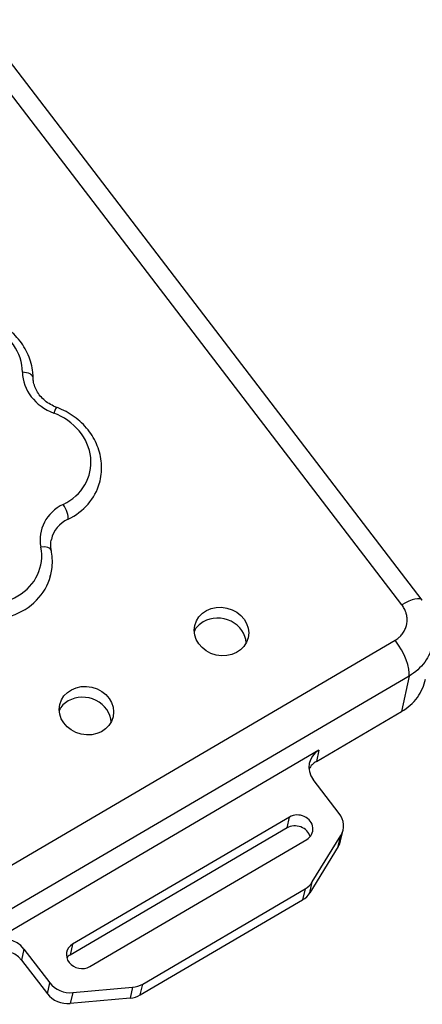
# Model space of a CAD drawing. Header units: millimetres. Extents: x 769 to 1254, y 326 to 1158.
# Tile 12 of 16: x 1125 to 1142, y 896 to 937. Entities that reach past the tile are written whole.
import ezdxf

# ---------------------------------------------------------------- set-up
doc = ezdxf.new("R2010")
doc.units = ezdxf.units.MM
doc.layers.add('1轮廓实线层', color=7, linetype='Continuous')

msp = doc.modelspace()

# ---------------------------------------------------------------- linework, layer by layer
at = {"layer": '1轮廓实线层'}
for p, q in [((1140.8464, 912.483), (1122.1597, 936.8916)), ((1141.7075, 912.6722), (1123.0208, 937.0808)), ((1120.3345, 899.1376), (1140.561, 910.9911)), ((1141.1508, 909.4862), (1120.9242, 897.6326)), ((1141.1508, 909.4862), (1140.8323, 907.9941)), ((1137.2592, 905.9001), (1140.8323, 907.9941)), ((1137.3584, 906.3645), (1123.5759, 898.2874)), ((1137.3584, 906.3645), (1137.2592, 905.9001)), ((1138.2134, 903.7136), (1137.1236, 905.1371)), ((1136.1287, 903.5601), (1127.0079, 898.215)), ((1136.0236, 903.1036), (1136.1287, 903.5601)), ((1136.0236, 903.1036), (1126.9028, 897.7585)), ((1138.272, 902.5575), (1138.3771, 903.014)), ((1127.7278, 897.2747), (1136.8486, 902.6199)), ((1137.0834, 900.8293), (1138.2803, 902.7782)), ((1138.1751, 902.3216), (1138.2803, 902.7782)), ((1138.1751, 902.3216), (1136.9782, 900.3728)), ((1136.9782, 900.3728), (1137.0834, 900.8293)), ((1129.9544, 896.5363), (1136.7816, 900.5374)), ((1136.7816, 900.5374), (1136.6765, 900.0809)), ((1129.8492, 896.0798), (1136.6765, 900.0809)), ((1124.9625, 898.0103), (1124.8634, 897.5459)), ((1124.9625, 898.0103), (1126.0523, 896.5868)), ((1127.0079, 898.215), (1126.9028, 897.7585)), ((1124.8634, 897.5459), (1125.9472, 896.1303)), ((1125.9472, 896.1303), (1126.0523, 896.5868)), ((1127.0156, 896.1766), (1129.531, 896.4033)), ((1129.531, 896.4033), (1129.4259, 895.9468)), ((1129.8492, 896.0798), (1129.9544, 896.5363)), ((1127.0156, 896.1766), (1126.9104, 895.7201)), ((1129.4259, 895.9468), (1126.9104, 895.7201))]:
    msp.add_line(p, q, dxfattribs=at)
for centre, major_axis, ratio, start_param, end_param in [((1122.5278, 922.3492), (-2.3259, 0.5357), 0.8834784, 3.3535937, 5.6135543), ((1126.8899, 922.1813), (1.949, -0.4489), 0.8834784, 3.3535937, 4.5663567), ((1124.8486, 922.0296), (-0.5, -0.0063), 0.4579837, 3.1474268, 4.6012734), ((1126.1614, 920.3148), (-0.1741, -0.4687), 0.0681691, 3.1411232, 4.2292442), ((1125.4072, 918.588), (-2.3259, 0.5357), 0.8834784, 2.3063962, 4.5663567), ((1125.3546, 918.3598), (-2.8131, 0.648), 0.8834784, 2.3063962, 3.0980886), ((1127.6308, 915.1271), (1.949, -0.4489), 0.8834784, 2.3063962, 3.5191592), ((1126.5644, 916.4768), (-0.2166, 0.4506), 0.3143597, 3.5161788, 5.0869751), ((1127.5782, 914.8989), (1.4617, -0.3367), 0.8834784, 2.3063962, 3.1428048), ((1123.3364, 914.6501), (-2.3259, 0.5357), 0.8834784, 1.2591986, 3.5191592), ((1125.6203, 914.6814), (0.4905, 0.0972), 0.4354749, 6.2831211, 7.6609313), ((1123.2838, 914.4219), (-2.8131, 0.648), 0.8834784, 1.2591986, 3.1097533), ((1140.715, 911.9123), (0.9925, 0.7599), 0.3201551, 0.005316, 1.2014506), ((1133.1594, 910.9004), (1.1207, -0.2581), 0.8834784, 0.2326719, 2.3891789), ((1133.1594, 910.9004), (1.1207, -0.2581), 0.8834784, 2.3891789, 2.9089652), ((1140.4296, 910.4205), (0.632, -1.0785), 0.3420039, 0.3581331, 1.9184574), ((1127.4842, 907.5746), (1.1207, -0.2581), 0.8834784, 0.2326719, 2.3891789), ((1127.4842, 907.5746), (1.1207, -0.2581), 0.8834784, 2.3891789, 2.9089652), ((1137.9343, 905.6123), (-0.9745, 0.2247), 0.8834752, 5.5309935, 7.1017898), ((1137.8352, 905.1479), (-0.9745, 0.2247), 0.8834752, 5.5309935, 6.0255489), ((1136.4886, 903.09), (-0.6091, 0.1403), 0.8834784, 2.3891789, 5.5307716), ((1137.4026, 903.2385), (-0.9745, 0.2245), 0.8834784, 2.8528265, 3.9599752), ((1136.3835, 902.6335), (0.6091, -0.1403), 0.8834784, 0.4381025, 2.3891789), ((1137.2975, 902.782), (0.9745, -0.2245), 0.8834784, 5.9944192, 6.2831947), ((1136.2057, 901.2896), (0.9745, -0.2245), 0.8834784, 5.5307716, 5.9944192), ((1136.1006, 900.8331), (-0.9745, 0.2245), 0.8834784, 2.3891789, 2.8528265), ((1124.1518, 897.5352), (-0.9745, 0.2247), 0.8834752, 3.9601972, 5.5309935), ((1124.0527, 897.0708), (-0.9745, 0.2247), 0.8834752, 3.9601972, 5.5309935), ((1127.3679, 897.7449), (-0.6091, 0.1403), 0.8834784, 5.5307716, 8.6723642), ((1127.2627, 897.2884), (0.6091, -0.1403), 0.8834784, 2.3891789, 2.7035342), ((1126.8631, 897.0619), (-0.9745, 0.2245), 0.8834784, 0.8183826, 1.9255313), ((1129.3785, 897.2886), (0.9745, -0.2245), 0.8834784, 5.0671239, 5.5307716), ((1126.7579, 896.6054), (0.9745, -0.2245), 0.8834784, 3.9599752, 5.0671239), ((1129.2733, 896.8321), (-0.9745, 0.2245), 0.8834784, 1.9255313, 2.3891789)]:
    msp.add_ellipse(centre, major_axis=major_axis, ratio=ratio, start_param=start_param, end_param=end_param, dxfattribs=at)
for centre in [(1133.2645, 911.357), (1127.5894, 908.0311)]:
    msp.add_ellipse(centre, major_axis=(1.1207, -0.2581), ratio=0.8834784, dxfattribs=at)
for points, knots in [([(1125.3485, 922.0358), (1125.3476, 922.1096), (1125.336, 922.3076), (1125.2771, 922.6292), (1125.1522, 922.9906), (1124.9731, 923.3344), (1124.7432, 923.6539), (1124.4668, 923.9426), (1124.1494, 924.1946), (1123.7973, 924.4046), (1123.4176, 924.5681), (1123.0181, 924.6817), (1122.6069, 924.7427), (1122.1924, 924.7498), (1121.7833, 924.7024), (1121.388, 924.6014), (1121.0224, 924.4517), (1120.7856, 924.3139), (1120.6706, 924.2344), (1120.6574, 924.2251)], [0, 0, 0, 0, 0.0370031, 0.0997951, 0.1627088, 0.2258509, 0.2892543, 0.3529152, 0.4168042, 0.4808805, 0.5451029, 0.6094359, 0.6738505, 0.7383156, 0.8027987, 0.8672602, 0.9316476, 0.9920895, 1, 1, 1, 1]), ([(1126.3354, 920.7835), (1126.2917, 920.7998), (1126.1598, 920.8548), (1125.9526, 920.9736), (1125.7367, 921.1533), (1125.5626, 921.3617), (1125.4362, 921.5904), (1125.3651, 921.8189), (1125.3493, 921.9672), (1125.3485, 922.0358)], [0, 0, 0, 0, 0.0749469, 0.2314611, 0.3881065, 0.545157, 0.7032323, 0.8632179, 1, 1, 1, 1]), ([(1128.1385, 917.5987), (1128.1388, 917.5996), (1128.1823, 917.7172), (1128.2174, 917.9672), (1128.2371, 918.3401), (1128.1915, 918.7148), (1128.0903, 919.0813), (1127.9332, 919.4333), (1127.7239, 919.7636), (1127.4662, 920.0658), (1127.165, 920.3338), (1126.8266, 920.5617), (1126.5425, 920.7028), (1126.3753, 920.7687), (1126.3354, 920.7835)], [0, 0, 0, 0, 0.0006817, 0.09686, 0.1928888, 0.2889095, 0.3851021, 0.4816044, 0.5784933, 0.6757848, 0.7734475, 0.8714235, 0.9696487, 1, 1, 1, 1]), ([(1126.1108, 914.7786), (1126.1035, 914.8155), (1126.0865, 914.9352), (1126.0838, 915.09), (1126.1126, 915.2011), (1126.1231, 915.2332)], [0, 0, 0, 0, 0.239039, 0.7778418, 1, 1, 1, 1]), ([(1126.0711, 913.6927), (1126.0982, 913.7841), (1126.1466, 913.9972), (1126.1659, 914.3362), (1126.1423, 914.6072), (1126.1161, 914.7516), (1126.1108, 914.7786)], [0, 0, 0, 0, 0.2599026, 0.600984, 0.9255877, 1, 1, 1, 1]), ([(1140.561, 910.9911), (1140.5866, 911.0061), (1140.6115, 911.0221), (1140.6602, 911.0561), (1140.6839, 911.0742), (1140.7255, 911.1086), (1140.7437, 911.1247), (1140.7858, 911.1645), (1140.8091, 911.189), (1140.8533, 911.2399), (1140.8741, 911.2664), (1140.9127, 911.3212), (1140.9305, 911.3494), (1140.9576, 911.3976), (1140.9678, 911.4173), (1140.9906, 911.4653), (1141.0026, 911.4939), (1141.0237, 911.552), (1141.0328, 911.5814), (1141.0452, 911.6298), (1141.0494, 911.6486), (1141.0589, 911.6978), (1141.0631, 911.7285), (1141.0667, 911.7683), (1141.0674, 911.7773), (1141.0699, 911.8179), (1141.0703, 911.8498), (1141.0679, 911.914), (1141.0651, 911.9462), (1141.0564, 912.0106), (1141.0504, 912.0427), (1141.037, 912.0994), (1141.0302, 912.124), (1141.0126, 912.1792), (1141.0012, 912.2099), (1140.9756, 912.2702), (1140.9613, 912.3), (1140.9303, 912.3578), (1140.9136, 912.386), (1140.8802, 912.4372), (1140.8637, 912.4604), (1140.8464, 912.483)], [0, 0, 0, 0, 0.0495018, 0.0495018, 0.0998303, 0.0998303, 0.1413333, 0.1413333, 0.1995897, 0.1995897, 0.2581459, 0.2581459, 0.3165903, 0.3165903, 0.3559088, 0.3559088, 0.4110565, 0.4110565, 0.465599, 0.465599, 0.4997581, 0.4997581, 0.5547687, 0.5547687, 0.5708785, 0.5708785, 0.6273664, 0.6273664, 0.6842041, 0.6842041, 0.7411305, 0.7411305, 0.7854966, 0.7854966, 0.8417091, 0.8417091, 0.8975976, 0.8975976, 0.9525642, 0.9525642, 1, 1, 1, 1]), ([(1142.1434, 910.8327), (1142.0878, 910.5617), (1141.9732, 910.3032), (1141.637, 909.8411), (1141.4125, 909.6396), (1141.1508, 909.4862)], [0, 0, 0, 0, 0.4924341, 0.4924341, 1, 1, 1, 1]), ([(1140.8323, 907.9941), (1141.0976, 908.1495), (1141.3252, 908.3538), (1141.6654, 908.8215), (1141.7814, 909.0826), (1141.8379, 909.3564)], [0, 0, 0, 0, 0.5083239, 0.5083239, 1, 1, 1, 1])]:
    msp.add_open_spline(points, degree=3, knots=knots, dxfattribs=at)

doc.saveas('drawing.dxf')
